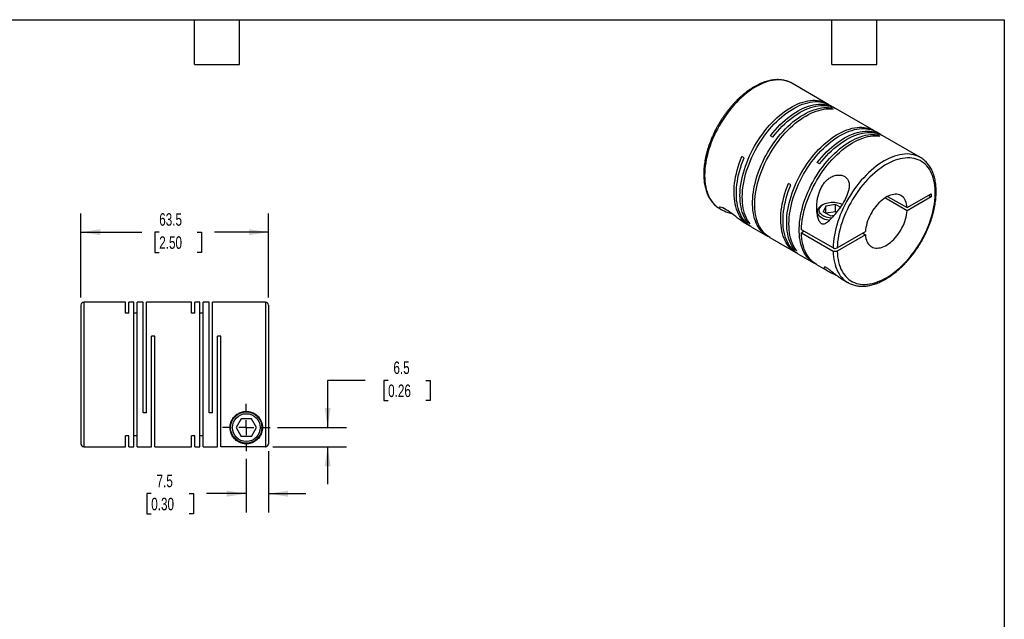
# Model space of a CAD drawing. Header units: millimetres. Extents: x 13 to 546, y 13 to 419.
# Tile 3 of 3: x 213 to 546, y 216 to 419. Entities that reach past the tile are written whole.
import ezdxf

# ---------------------------------------------------------------- set-up
doc = ezdxf.new("R2010")
doc.units = ezdxf.units.MM
doc.header["$LTSCALE"] = 2
doc.linetypes.add('SLD-Center', pattern=[19.05, 15.24, -1.27, 1.27, -1.27])
doc.linetypes.add('SLD-Solid', pattern=[0])
doc.layers.add('CENTER', color=40, linetype='SLD-Center')
doc.layers.add('DIMENSIONS', color=140, linetype='SLD-Solid', lineweight=25)
doc.layers.add('TEXT', color=140, linetype='SLD-Solid', lineweight=25)
doc.styles.add('SLDTEXTSTYLE0', font='TXT', dxfattribs={"width": 0.7})
doc.dimstyles.new('SLDDIMSTYLE1', dxfattribs={"dimtxt": 4.316016, "dimasz": 6.604, "dimexe": 0, "dimexo": 0.0625, "dimgap": 1.079004, "dimtad": 0, "dimtih": 1, "dimtoh": 1, "dimdec": 1, "dimrnd": 1e-09, "dimzin": 12, "dimdsep": 46, "dimtxsty": 'SLDTEXTSTYLE0', "dimsah": 1, "dimcen": 0.09, "dimadec": 0, "dimazin": 3, "dimtfac": 1, "dimtdec": 1, "dimtmove": 0, "dimatfit": 0, "dimfxl": 0, "dimfrac": 2, "dimtolj": 1, "dimtzin": 12, "dimarcsym": 0})
doc.dimstyles.new('SLDDIMSTYLE4', dxfattribs={"dimtxt": 4.316016, "dimasz": 6.604, "dimexe": 0, "dimexo": 0.0625, "dimgap": 1.079004, "dimtad": 0, "dimtih": 1, "dimtoh": 1, "dimdec": 1, "dimrnd": 1e-09, "dimzin": 12, "dimdsep": 46, "dimtxsty": 'SLDTEXTSTYLE0', "dimsah": 1, "dimcen": 0.09, "dimadec": 0, "dimazin": 3, "dimtfac": 1, "dimtdec": 1, "dimtofl": 0, "dimtmove": 0, "dimatfit": 3, "dimfxl": 0, "dimfrac": 2, "dimtolj": 1, "dimtzin": 12, "dimarcsym": 0})

# ---------------------------------------------------------------- blocks, each defined once
blk = doc.blocks.new('_D_5')
at = {"layer": 'DIMENSIONS'}
for p, q in [((289.37, 270.3), (289.37, 252.13)), ((296.87, 272.85), (296.87, 252.13)), ((257.18, 258.48), (255.73, 258.48)), ((255.73, 258.48), (255.73, 251.62)), ((270.01, 258.48), (271.46, 258.48)), ((271.46, 258.48), (271.46, 251.62)), ((289.37, 258.48), (275.86, 258.48)), ((296.87, 258.48), (309.57, 258.48)), ((255.73, 251.62), (257.18, 251.62)), ((271.46, 251.62), (270.01, 251.62))]:
    blk.add_line(p, q, dxfattribs=at)
for points in [[(289.37, 258.48), (282.77, 259.5), (282.77, 257.46)], [(296.87, 258.48), (303.47, 257.46), (303.47, 259.5)]]:
    blk.add_solid(points, dxfattribs=at)
at = {"layer": 'DIMENSIONS', "char_height": 4.233, "attachment_point": 1, "style": 'SLDTEXTSTYLE0'}
for s, insert in [('7.5', (258.98, 264.9)), ('0.30', (257.18, 257.08))]:
    blk.add_mtext(s, dxfattribs=dict(at, insert=insert))
blk = doc.blocks.new('_D_6')
at = {"layer": 'DIMENSIONS'}
for p, q in [((329.63, 296.86), (316.93, 296.86)), ((316.93, 296.86), (316.93, 280.88)), ((337.41, 296.86), (335.96, 296.86)), ((335.96, 296.86), (335.96, 290)), ((350.23, 296.86), (351.68, 296.86)), ((351.68, 296.86), (351.68, 290)), ((335.96, 290), (337.41, 290)), ((351.68, 290), (350.23, 290)), ((299.95, 280.88), (323.28, 280.88)), ((298.41, 274.39), (323.28, 274.39)), ((316.93, 274.39), (316.93, 261.69))]:
    blk.add_line(p, q, dxfattribs=at)
for points in [[(316.93, 280.88), (317.94, 287.48), (315.91, 287.48)], [(316.93, 274.39), (315.91, 267.78), (317.94, 267.78)]]:
    blk.add_solid(points, dxfattribs=at)
at = {"layer": 'DIMENSIONS', "char_height": 4.233, "attachment_point": 1, "style": 'SLDTEXTSTYLE0'}
for s, insert in [('6.5', (339.2, 303.28)), ('0.26', (337.41, 295.46))]:
    blk.add_mtext(s, dxfattribs=dict(at, insert=insert))
blk = doc.blocks.new('_D_7')
at = {"layer": 'DIMENSIONS'}
for p, q in [((233.37, 324.92), (233.37, 353.44)), ((296.87, 324.92), (296.87, 353.44)), ((233.37, 347.09), (254.04, 347.09)), ((259.89, 347.09), (258.44, 347.09)), ((258.44, 347.09), (258.44, 340.23)), ((272.71, 347.09), (274.16, 347.09)), ((274.16, 347.09), (274.16, 340.23)), ((296.87, 347.09), (278.56, 347.09)), ((258.44, 340.23), (259.89, 340.23)), ((274.16, 340.23), (272.71, 340.23))]:
    blk.add_line(p, q, dxfattribs=at)
for points in [[(233.37, 347.09), (239.97, 346.07), (239.97, 348.11)], [(296.87, 347.09), (290.27, 348.11), (290.27, 346.07)]]:
    blk.add_solid(points, dxfattribs=at)
at = {"layer": 'DIMENSIONS', "char_height": 4.233, "attachment_point": 1, "style": 'SLDTEXTSTYLE0'}
for s, insert in [('63.5', (259.89, 353.51)), ('2.50', (259.89, 345.69))]:
    blk.add_mtext(s, dxfattribs=dict(at, insert=insert))
blk = doc.blocks.new('SW_CENTERMARKSYMBOL_2')
at = {"layer": 'CENTER', "color": 0}
for p, q in [((0, 5.08), (0, 8.04)), ((-5.08, 0), (-8.04, 0)), ((0, 0), (-2.54, 0)), ((0, 0), (0, 2.54)), ((0, 0), (0, -2.54)), ((0, 0), (2.54, 0)), ((5.08, 0), (8.04, 0)), ((0, -5.08), (0, -8.04))]:
    blk.add_line(p, q, dxfattribs=at)

msp = doc.modelspace()

# ---------------------------------------------------------------- linework, layer by layer
for p, q in [((474.17, 397.55), (474.15, 397.56)), ((486.16, 390.63), (474.17, 397.55)), ((488.38, 389.34), (486.93, 390.18)), ((488.12, 388.78), (487.34, 389.22)), ((487.34, 388.86), (487.34, 389.22)), ((501.96, 381.5), (489.16, 388.89)), ((504.19, 380.22), (502.74, 381.06)), ((467.72, 379.33), (466.94, 379.77)), ((503.92, 379.65), (503.15, 380.1)), ((503.15, 379.73), (503.15, 380.1)), ((517.66, 372.44), (504.97, 379.77)), ((457.99, 372.26), (457.21, 372.71)), ((483.52, 370.2), (482.75, 370.65)), ((473.79, 363.14), (473.01, 363.59)), ((513.17, 354.36), (505.66, 358.7)), ((506.57, 359.23), (513.17, 355.42)), ((513.17, 355.42), (521.32, 360.12)), ((521.32, 359.06), (513.17, 354.36)), ((520.4, 359.59), (521.32, 359.06)), ((521.32, 360.12), (521.32, 359.06)), ((449.67, 355.11), (450.42, 354.68)), ((482.79, 354.04), (482.79, 353.06)), ((484.76, 356.45), (484.34, 356.21)), ((485.64, 355.95), (484.74, 354.01)), ((487.19, 352.6), (484.74, 354.01)), ((488.98, 356.46), (485.64, 355.95)), ((485.64, 353.5), (485.64, 355.95)), ((488.98, 354.01), (485.64, 353.5)), ((490.56, 355.56), (488.98, 356.46)), ((488.98, 354.01), (488.98, 356.46)), ((489.3, 353.83), (488.98, 354.01)), ((458.12, 350.23), (459.64, 349.36)), ((459.22, 350.32), (459.54, 350.5)), ((460, 349.87), (459.22, 350.32)), ((487.19, 352.6), (488.47, 352.8)), ((460.42, 348.91), (465.9, 345.74)), ((488.09, 341.76), (477.41, 347.92)), ((478.33, 347.39), (477.41, 346.86)), ((477.41, 346.86), (488.09, 340.7)), ((489.51, 341.76), (499.06, 347.27)), ((466.68, 345.29), (475.45, 340.23)), ((499.06, 346.21), (489.51, 340.7)), ((498.14, 346.74), (499.06, 346.21)), ((475.03, 341.19), (475.35, 341.38)), ((475.8, 340.75), (475.03, 341.19)), ((476.22, 339.78), (481.7, 336.62)), ((482.48, 336.17), (486.5, 333.85)), ((490.63, 331.47), (493.16, 330.01)), ((493.16, 330.01), (493.19, 329.99)), ((233.37, 322.38), (233.37, 275.38)), ((248.47, 323.38), (234.37, 323.38)), ((234.37, 323.38), (234.37, 274.38)), ((248.47, 319.64), (248.47, 323.38)), ((251.32, 323.38), (249.57, 323.38)), ((249.57, 319.64), (249.57, 323.38)), ((251.32, 274.38), (251.32, 323.38)), ((254.47, 323.38), (252.42, 323.38)), ((252.42, 274.38), (252.42, 323.38)), ((254.47, 285.88), (254.47, 323.38)), ((270.82, 323.38), (255.57, 323.38)), ((255.57, 285.88), (255.57, 323.38)), ((270.82, 319.64), (270.82, 323.38)), ((273.67, 323.38), (271.92, 323.38)), ((271.92, 319.64), (271.92, 323.38)), ((273.67, 274.38), (273.67, 323.38)), ((276.82, 323.38), (274.77, 323.38)), ((274.77, 274.38), (274.77, 323.38)), ((276.82, 285.88), (276.82, 323.38)), ((295.87, 323.38), (277.92, 323.38)), ((277.92, 285.88), (277.92, 323.38)), ((295.87, 323.38), (295.87, 274.39)), ((296.87, 322.38), (296.87, 275.39)), ((249.57, 319.64), (248.47, 319.64)), ((252.42, 319.64), (251.32, 319.64)), ((271.92, 319.64), (270.82, 319.64)), ((274.77, 319.64), (273.67, 319.64)), ((258.42, 311.88), (257.32, 311.88)), ((257.32, 274.38), (257.32, 311.88)), ((258.42, 274.38), (258.42, 311.88)), ((280.77, 311.88), (279.67, 311.88)), ((279.67, 274.38), (279.67, 311.88)), ((280.77, 274.39), (280.77, 311.88)), ((255.57, 285.88), (254.47, 285.88)), ((277.92, 285.88), (276.82, 285.88)), ((287.64, 283.88), (285.91, 280.88)), ((291.1, 283.88), (287.64, 283.88)), ((292.83, 280.88), (291.1, 283.88)), ((285.91, 280.88), (287.64, 277.88)), ((291.1, 277.88), (292.83, 280.88)), ((249.57, 278.11), (248.47, 278.11)), ((248.47, 274.38), (248.47, 278.11)), ((249.57, 274.38), (249.57, 278.11)), ((252.42, 278.11), (251.32, 278.11)), ((271.92, 278.11), (270.82, 278.11)), ((270.82, 274.38), (270.82, 278.11)), ((271.92, 274.38), (271.92, 278.11)), ((274.77, 278.11), (273.67, 278.11)), ((291.1, 277.88), (287.64, 277.88)), ((234.37, 274.38), (248.47, 274.38)), ((249.57, 274.38), (251.32, 274.38)), ((252.42, 274.38), (257.32, 274.38)), ((258.42, 274.38), (270.82, 274.38)), ((271.92, 274.38), (273.67, 274.38)), ((274.77, 274.38), (279.67, 274.38)), ((295.87, 274.39), (280.77, 274.39))]:
    msp.add_line(p, q)
at = {"flags": 128}
for points in [[(474.15, 397.56), (473.69, 397.81), (473.02, 398.1), (472.32, 398.33), (471.59, 398.51), (470.84, 398.63), (470.06, 398.69), (469.26, 398.69), (468.45, 398.63), (467.61, 398.51), (466.76, 398.33), (465.9, 398.1), (465.03, 397.8), (464.15, 397.45), (463.26, 397.05), (462.37, 396.59), (461.48, 396.07), (460.59, 395.5), (459.7, 394.89), (458.82, 394.22), (457.94, 393.5), (457.08, 392.74), (456.23, 391.94), (455.4, 391.09), (454.58, 390.21), (453.78, 389.29), (453.01, 388.33), (452.25, 387.35), (451.53, 386.33), (450.83, 385.29), (450.16, 384.22), (449.52, 383.13), (448.91, 382.03), (448.34, 380.91), (447.8, 379.77), (447.31, 378.63), (446.85, 377.48), (446.43, 376.33), (446.05, 375.18), (445.71, 374.03), (445.42, 372.89), (445.17, 371.76), (444.97, 370.64), (444.81, 369.53), (444.69, 368.45), (444.62, 367.38), (444.6, 366.34), (444.62, 365.32), (444.69, 364.33), (444.8, 363.38), (444.96, 362.46), (445.17, 361.57), (445.42, 360.73), (445.71, 359.92), (446.04, 359.16), (446.42, 358.45), (446.84, 357.78), (447.3, 357.16), (447.8, 356.59), (448.33, 356.08), (448.9, 355.62), (449.51, 355.21), (449.67, 355.11)], [(459.22, 350.32), (458.77, 350.94), (458.36, 351.61), (457.99, 352.33), (457.66, 353.09), (457.37, 353.9), (457.13, 354.75), (456.93, 355.63), (456.77, 356.56), (456.67, 357.51), (456.6, 358.5), (456.58, 359.52), (456.61, 360.56), (456.68, 361.62), (456.8, 362.71), (456.97, 363.81), (457.17, 364.93), (457.43, 366.06), (457.72, 367.2), (458.06, 368.34), (458.44, 369.49), (458.86, 370.64), (459.32, 371.78), (459.82, 372.92), (460.36, 374.05), (460.93, 375.17), (461.53, 376.27), (462.17, 377.35), (462.84, 378.41), (463.54, 379.45), (464.27, 380.46), (465.02, 381.45), (465.79, 382.4), (466.59, 383.32), (467.4, 384.2), (468.23, 385.04), (469.08, 385.84), (469.94, 386.59), (470.81, 387.31), (471.69, 387.97), (472.58, 388.59), (473.46, 389.15), (474.35, 389.67), (475.24, 390.13), (476.12, 390.53), (477, 390.88), (477.87, 391.17), (478.73, 391.41), (479.58, 391.59), (480.41, 391.71), (481.23, 391.77), (482.02, 391.77), (482.8, 391.71), (483.55, 391.6), (484.28, 391.42), (484.97, 391.19), (485.64, 390.9), (486.28, 390.55), (486.54, 390.39)], [(460, 349.87), (459.55, 350.49), (459.14, 351.16), (458.77, 351.88), (458.44, 352.65), (458.15, 353.45), (457.91, 354.3), (457.71, 355.18), (457.55, 356.11), (457.44, 357.06), (457.38, 358.05), (457.36, 359.07), (457.39, 360.11), (457.46, 361.17), (457.58, 362.26), (457.74, 363.36), (457.95, 364.48), (458.2, 365.61), (458.5, 366.75), (458.84, 367.9), (459.22, 369.04), (459.64, 370.19), (460.1, 371.33), (460.6, 372.47), (461.13, 373.6), (461.71, 374.72), (462.31, 375.82), (462.95, 376.9), (463.62, 377.96), (464.32, 379), (465.04, 380.01), (465.79, 381), (466.57, 381.95), (467.36, 382.87), (468.18, 383.75), (469.01, 384.59), (469.86, 385.39), (470.72, 386.15), (471.59, 386.86), (472.47, 387.52), (473.35, 388.14), (474.24, 388.7), (475.13, 389.22), (476.02, 389.68), (476.9, 390.08), (477.78, 390.43), (478.65, 390.72), (479.51, 390.96), (480.36, 391.14), (481.19, 391.26), (482.01, 391.32), (482.8, 391.32), (483.58, 391.26), (484.33, 391.15), (485.05, 390.97), (485.75, 390.74), (486.42, 390.45), (486.93, 390.18)], [(466.94, 379.77), (467.71, 380.74), (468.5, 381.67), (469.3, 382.56), (470.13, 383.42), (470.97, 384.24), (471.83, 385.01), (472.69, 385.74), (473.57, 386.43), (474.45, 387.06), (475.34, 387.65), (476.23, 388.18), (477.12, 388.66), (478, 389.09), (478.88, 389.46), (479.76, 389.78), (480.62, 390.04), (481.47, 390.24), (482.31, 390.38), (483.13, 390.46), (483.94, 390.49), (484.72, 390.46), (485.48, 390.36), (486.22, 390.21), (486.93, 390), (487.61, 389.74), (488.26, 389.41), (488.77, 389.11)], [(466.3, 345.53), (466.03, 345.67), (465.41, 346.05), (464.82, 346.49), (464.27, 346.98), (463.76, 347.52), (463.28, 348.11), (462.85, 348.75), (462.45, 349.44), (462.09, 350.18), (461.78, 350.96), (461.51, 351.78), (461.29, 352.65), (461.1, 353.55), (460.97, 354.48), (460.88, 355.45), (460.83, 356.45), (460.83, 357.48), (460.88, 358.53), (460.97, 359.6), (461.1, 360.7), (461.29, 361.81), (461.51, 362.93), (461.78, 364.06), (462.09, 365.2), (462.45, 366.35), (462.85, 367.5), (463.28, 368.64), (463.76, 369.79), (464.27, 370.92), (464.82, 372.05), (465.41, 373.16), (466.03, 374.25), (466.68, 375.33), (467.36, 376.38), (468.07, 377.41), (468.8, 378.41), (469.56, 379.38), (470.35, 380.32), (471.15, 381.22), (471.97, 382.09), (472.81, 382.91), (473.66, 383.69), (474.53, 384.43), (475.4, 385.13), (476.28, 385.77), (477.17, 386.37), (478.06, 386.91), (478.95, 387.41), (479.83, 387.84), (480.72, 388.23), (481.59, 388.55), (482.46, 388.82), (483.31, 389.04), (484.16, 389.19), (484.98, 389.29), (485.79, 389.33), (486.58, 389.3), (487.34, 389.22)], [(466.68, 345.29), (466.18, 345.6), (465.6, 346.04), (465.05, 346.53), (464.54, 347.07), (464.06, 347.66), (463.62, 348.3), (463.23, 348.99), (462.87, 349.73), (462.56, 350.51), (462.29, 351.33), (462.06, 352.2), (461.88, 353.1), (461.75, 354.03), (461.66, 355), (461.61, 356), (461.61, 357.03), (461.66, 358.08), (461.75, 359.15), (461.88, 360.25), (462.06, 361.36), (462.29, 362.48), (462.56, 363.61), (462.87, 364.76), (463.23, 365.9), (463.62, 367.05), (464.06, 368.2), (464.54, 369.34), (465.05, 370.47), (465.6, 371.6), (466.18, 372.71), (466.8, 373.8), (467.45, 374.88), (468.14, 375.93), (468.84, 376.96), (469.58, 377.96), (470.34, 378.93), (471.12, 379.87), (471.93, 380.77), (472.75, 381.64), (473.59, 382.46), (474.44, 383.25), (475.31, 383.98), (476.18, 384.68), (477.06, 385.32), (477.95, 385.92), (478.84, 386.46), (479.73, 386.96), (480.61, 387.39), (481.49, 387.78), (482.37, 388.11), (483.24, 388.38), (484.09, 388.59), (484.93, 388.74), (485.76, 388.84), (486.57, 388.88), (487.35, 388.86), (488.12, 388.78)], [(467.72, 379.33), (468.49, 380.29), (469.27, 381.22), (470.08, 382.12), (470.91, 382.97), (471.75, 383.79), (472.6, 384.56), (473.47, 385.29), (474.35, 385.98), (475.23, 386.61), (476.12, 387.2), (477, 387.73), (477.89, 388.21), (478.78, 388.64), (479.66, 389.01), (480.53, 389.33), (481.4, 389.59), (482.25, 389.79), (483.09, 389.93), (483.91, 390.02), (484.72, 390.04), (485.5, 390.01), (486.26, 389.91), (487, 389.76), (487.71, 389.55), (488.39, 389.29), (489.04, 388.96), (489.16, 388.89)], [(475.03, 341.19), (474.57, 341.82), (474.16, 342.49), (473.79, 343.21), (473.46, 343.97), (473.17, 344.78), (472.93, 345.62), (472.73, 346.51), (472.58, 347.43), (472.47, 348.39), (472.41, 349.38), (472.39, 350.39), (472.41, 351.43), (472.49, 352.5), (472.61, 353.59), (472.77, 354.69), (472.98, 355.81), (473.23, 356.94), (473.53, 358.08), (473.86, 359.22), (474.24, 360.37), (474.66, 361.52), (475.13, 362.66), (475.62, 363.8), (476.16, 364.93), (476.73, 366.04), (477.34, 367.14), (477.98, 368.23), (478.64, 369.29), (479.34, 370.33), (480.07, 371.34), (480.82, 372.32), (481.59, 373.27), (482.39, 374.19), (483.21, 375.07), (484.04, 375.91), (484.89, 376.71), (485.75, 377.47), (486.62, 378.18), (487.49, 378.85), (488.38, 379.46), (489.27, 380.03), (490.16, 380.54), (491.04, 381), (491.93, 381.41), (492.81, 381.76), (493.68, 382.05), (494.54, 382.29), (495.38, 382.46), (496.22, 382.58), (497.03, 382.64), (497.83, 382.65), (498.6, 382.59), (499.35, 382.47), (500.08, 382.3), (500.78, 382.07), (501.45, 381.78), (502.09, 381.43), (502.34, 381.27)], [(475.8, 340.75), (475.35, 341.37), (474.94, 342.04), (474.57, 342.76), (474.24, 343.52), (473.95, 344.33), (473.71, 345.18), (473.51, 346.06), (473.36, 346.98), (473.25, 347.94), (473.18, 348.93), (473.17, 349.94), (473.19, 350.98), (473.27, 352.05), (473.38, 353.14), (473.55, 354.24), (473.76, 355.36), (474.01, 356.49), (474.3, 357.63), (474.64, 358.77), (475.02, 359.92), (475.44, 361.07), (475.9, 362.21), (476.4, 363.35), (476.94, 364.48), (477.51, 365.59), (478.11, 366.7), (478.75, 367.78), (479.42, 368.84), (480.12, 369.88), (480.85, 370.89), (481.6, 371.87), (482.37, 372.83), (483.17, 373.74), (483.98, 374.62), (484.82, 375.46), (485.66, 376.27), (486.52, 377.02), (487.39, 377.73), (488.27, 378.4), (489.16, 379.01), (490.04, 379.58), (490.93, 380.09), (491.82, 380.55), (492.71, 380.96), (493.58, 381.31), (494.46, 381.6), (495.32, 381.84), (496.16, 382.01), (496.99, 382.13), (497.81, 382.2), (498.61, 382.2), (499.38, 382.14), (500.13, 382.02), (500.86, 381.85), (501.56, 381.62), (502.22, 381.33), (502.74, 381.06)], [(482.1, 336.41), (481.83, 336.55), (481.21, 336.93), (480.63, 337.36), (480.07, 337.85), (479.56, 338.39), (479.09, 338.99), (478.65, 339.63), (478.25, 340.32), (477.9, 341.06), (477.59, 341.84), (477.32, 342.66), (477.09, 343.52), (476.91, 344.42), (476.77, 345.36), (476.68, 346.33), (476.64, 347.33), (476.64, 348.35), (476.68, 349.4), (476.77, 350.48), (476.91, 351.57), (477.09, 352.68), (477.32, 353.81), (477.59, 354.94), (477.9, 356.08), (478.25, 357.23), (478.65, 358.38), (479.09, 359.52), (479.56, 360.66), (480.07, 361.8), (480.63, 362.92), (481.21, 364.03), (481.83, 365.13), (482.48, 366.2), (483.16, 367.26), (483.87, 368.28), (484.61, 369.29), (485.37, 370.26), (486.15, 371.19), (486.95, 372.1), (487.78, 372.96), (488.62, 373.79), (489.47, 374.57), (490.33, 375.31), (491.21, 376), (492.09, 376.65), (492.97, 377.24), (493.86, 377.79), (494.75, 378.28), (495.64, 378.72), (496.52, 379.1), (497.4, 379.43), (498.26, 379.7), (499.12, 379.91), (499.96, 380.07), (500.79, 380.17), (501.59, 380.2), (502.38, 380.18), (503.15, 380.1)], [(482.75, 370.65), (483.51, 371.62), (484.3, 372.55), (485.11, 373.44), (485.93, 374.3), (486.77, 375.12), (487.63, 375.89), (488.5, 376.62), (489.37, 377.3), (490.25, 377.94), (491.14, 378.52), (492.03, 379.06), (492.92, 379.54), (493.81, 379.97), (494.69, 380.34), (495.56, 380.65), (496.42, 380.91), (497.28, 381.11), (498.12, 381.26), (498.94, 381.34), (499.74, 381.37), (500.53, 381.33), (501.29, 381.24), (502.02, 381.09), (502.73, 380.88), (503.41, 380.61), (504.06, 380.29), (504.57, 379.98)], [(483.52, 370.2), (484.29, 371.17), (485.08, 372.1), (485.89, 372.99), (486.71, 373.85), (487.55, 374.67), (488.41, 375.44), (489.27, 376.17), (490.15, 376.85), (491.03, 377.49), (491.92, 378.08), (492.81, 378.61), (493.7, 379.09), (494.58, 379.52), (495.46, 379.89), (496.34, 380.21), (497.2, 380.46), (498.06, 380.67), (498.89, 380.81), (499.72, 380.89), (500.52, 380.92), (501.3, 380.88), (502.06, 380.79), (502.8, 380.64), (503.51, 380.43), (504.19, 380.16), (504.84, 379.84), (504.97, 379.77)], [(477.41, 347.92), (477.46, 348.97), (477.55, 350.05), (477.69, 351.14), (477.87, 352.25), (478.1, 353.37), (478.37, 354.51), (478.68, 355.65), (479.04, 356.79), (479.43, 357.94), (479.87, 359.09), (480.35, 360.23), (480.86, 361.36), (481.41, 362.49), (482, 363.6), (482.61, 364.69), (483.26, 365.76), (483.95, 366.82), (484.66, 367.84), (485.39, 368.85), (486.15, 369.82), (486.94, 370.75), (487.74, 371.65), (488.56, 372.52), (489.4, 373.34), (490.25, 374.13), (491.12, 374.87), (491.99, 375.56), (492.87, 376.2), (493.76, 376.8), (494.64, 377.34), (495.53, 377.83), (496.42, 378.27), (497.3, 378.66), (498.18, 378.98), (499.04, 379.25), (499.9, 379.47), (500.74, 379.62), (501.56, 379.72), (502.37, 379.75), (503.16, 379.73), (503.92, 379.65)], [(517.67, 372.44), (517.5, 372.53), (516.85, 372.85), (516.16, 373.12), (515.45, 373.32), (514.71, 373.47), (513.95, 373.56), (513.16, 373.59), (512.35, 373.56), (511.53, 373.47), (510.68, 373.32), (509.83, 373.12), (508.96, 372.85), (508.08, 372.53), (507.2, 372.16), (506.31, 371.72), (505.42, 371.23), (504.52, 370.69), (503.64, 370.1), (502.75, 369.46), (501.87, 368.77), (501, 368.03), (500.15, 367.25), (499.31, 366.42), (498.48, 365.56), (497.67, 364.66), (496.88, 363.72), (496.12, 362.75), (495.38, 361.75), (494.67, 360.72), (493.98, 359.66), (493.33, 358.58), (492.7, 357.49), (492.11, 356.37), (491.56, 355.25), (491.04, 354.11), (490.56, 352.96), (490.12, 351.81), (489.72, 350.66), (489.37, 349.51), (489.05, 348.37), (488.78, 347.23), (488.55, 346.1), (488.37, 344.99), (488.23, 343.89), (488.14, 342.81), (488.09, 341.76)], [(460.04, 349.14), (459.51, 349.43), (458.91, 349.84), (458.34, 350.29), (457.8, 350.8), (457.3, 351.36), (456.84, 351.98), (456.42, 352.64), (456.04, 353.35), (455.7, 354.1), (455.41, 354.9), (455.16, 355.74), (454.95, 356.62), (454.79, 357.53), (454.67, 358.48), (454.6, 359.46), (454.57, 360.47), (454.59, 361.51), (454.65, 362.57), (454.76, 363.65), (454.91, 364.75), (455.11, 365.87), (455.36, 366.99), (455.64, 368.13), (455.97, 369.27), (456.34, 370.42), (456.76, 371.57), (457.21, 372.71)], [(460.42, 348.91), (460.3, 348.98), (459.69, 349.38), (459.12, 349.84), (458.58, 350.35), (458.08, 350.91), (457.62, 351.52), (457.2, 352.18), (456.82, 352.89), (456.48, 353.65), (456.19, 354.45), (455.94, 355.28), (455.73, 356.16), (455.57, 357.08), (455.45, 358.03), (455.37, 359.01), (455.35, 360.02), (455.36, 361.05), (455.43, 362.12), (455.54, 363.2), (455.69, 364.3), (455.89, 365.41), (456.13, 366.54), (456.42, 367.68), (456.75, 368.82), (457.12, 369.97), (457.53, 371.12), (457.99, 372.26)], [(489.51, 340.7), (489.55, 339.72), (489.64, 338.78), (489.78, 337.86), (489.96, 336.99), (490.19, 336.15), (490.46, 335.35), (490.77, 334.59), (491.13, 333.88), (491.52, 333.21), (491.96, 332.6), (492.43, 332.03), (492.95, 331.51), (493.49, 331.05), (494.08, 330.64), (494.69, 330.29), (495.34, 329.99), (496.01, 329.75), (496.72, 329.57), (497.45, 329.44), (498.2, 329.38), (498.98, 329.37), (499.77, 329.42), (500.58, 329.53), (501.41, 329.7), (502.25, 329.92), (503.1, 330.21), (503.96, 330.55), (504.83, 330.94), (505.69, 331.39), (506.56, 331.89), (507.43, 332.45), (508.3, 333.05), (509.16, 333.71), (510.01, 334.41), (510.85, 335.15), (511.67, 335.94), (512.48, 336.77), (513.28, 337.64), (514.05, 338.54), (514.81, 339.48), (515.53, 340.44), (516.24, 341.44), (516.91, 342.46), (517.56, 343.51), (518.17, 344.57), (518.76, 345.66), (519.3, 346.75), (519.81, 347.86), (520.29, 348.98), (520.72, 350.1), (521.12, 351.22), (521.47, 352.34), (521.78, 353.46), (522.05, 354.57), (522.27, 355.67), (522.46, 356.75), (522.59, 357.82), (522.68, 358.87), (522.73, 359.9), (522.73, 360.91), (522.68, 361.88), (522.59, 362.83), (522.46, 363.74), (522.27, 364.62), (522.05, 365.46), (521.78, 366.26), (521.47, 367.02), (521.12, 367.73), (520.72, 368.4), (520.29, 369.02), (519.81, 369.59), (519.3, 370.11), (518.76, 370.57), (518.17, 370.98), (517.56, 371.34), (516.91, 371.64), (516.24, 371.88), (515.53, 372.06), (514.81, 372.19), (514.05, 372.26), (513.28, 372.27), (512.48, 372.22), (511.67, 372.11), (510.85, 371.94), (510.01, 371.72), (509.16, 371.44), (508.3, 371.1), (507.43, 370.7), (506.56, 370.26), (505.69, 369.76), (504.83, 369.2), (503.96, 368.6), (503.1, 367.95), (502.25, 367.25), (501.41, 366.5), (500.58, 365.72), (499.77, 364.89), (498.98, 364.02), (498.2, 363.12), (497.45, 362.18), (496.72, 361.22), (496.01, 360.22), (495.34, 359.2), (494.69, 358.15), (494.08, 357.09), (493.49, 356.01), (492.95, 354.91), (492.43, 353.81), (491.96, 352.69), (491.52, 351.57), (491.13, 350.45), (490.77, 349.33), (490.46, 348.21), (490.19, 347.1), (489.96, 346), (489.78, 344.91), (489.64, 343.84), (489.55, 342.79), (489.51, 341.76)], [(475.84, 340.02), (475.32, 340.31), (474.72, 340.71), (474.14, 341.16), (473.61, 341.67), (473.11, 342.24), (472.65, 342.85), (472.23, 343.51), (471.85, 344.22), (471.51, 344.97), (471.22, 345.77), (470.96, 346.61), (470.75, 347.49), (470.59, 348.4), (470.47, 349.35), (470.4, 350.33), (470.37, 351.34), (470.39, 352.38), (470.45, 353.44), (470.56, 354.52), (470.72, 355.62), (470.92, 356.74), (471.16, 357.87), (471.45, 359), (471.78, 360.15), (472.15, 361.3), (472.56, 362.44), (473.01, 363.59)], [(476.22, 339.78), (476.1, 339.86), (475.49, 340.26), (474.92, 340.72), (474.39, 341.22), (473.89, 341.79), (473.43, 342.4), (473.01, 343.06), (472.63, 343.77), (472.29, 344.52), (471.99, 345.32), (471.74, 346.16), (471.53, 347.04), (471.37, 347.95), (471.25, 348.9), (471.18, 349.88), (471.15, 350.89), (471.17, 351.93), (471.23, 352.99), (471.34, 354.07), (471.5, 355.17), (471.69, 356.29), (471.94, 357.42), (472.22, 358.56), (472.55, 359.7), (472.93, 360.85), (473.34, 361.99), (473.79, 363.14)], [(487.64, 351.83), (487.32, 351.86), (486.78, 351.93), (486.25, 352.03), (485.76, 352.18), (485.29, 352.35), (484.86, 352.56), (484.48, 352.79), (484.15, 353.05), (483.87, 353.33), (483.66, 353.63), (483.5, 353.93), (483.41, 354.25), (483.39, 354.57), (483.43, 354.89), (483.53, 355.21), (483.7, 355.51), (483.94, 355.81), (484.23, 356.08), (484.57, 356.33), (484.96, 356.56), (485.4, 356.76), (485.88, 356.93), (486.38, 357.06), (486.91, 357.16), (487.46, 357.22), (488.02, 357.25), (488.57, 357.23), (489.12, 357.18), (489.66, 357.09), (490.17, 356.96), (490.65, 356.8), (491.1, 356.61), (491.21, 356.56)], [(513.17, 355.42), (513.11, 356.05), (513, 356.64), (512.85, 357.19), (512.65, 357.7), (512.41, 358.16), (512.13, 358.58), (511.81, 358.95), (511.45, 359.26), (511.05, 359.51), (510.63, 359.71), (510.17, 359.85), (509.69, 359.93), (509.18, 359.94), (508.65, 359.9), (508.1, 359.8), (507.55, 359.64), (506.98, 359.42), (506.4, 359.14), (505.83, 358.81), (505.26, 358.42), (504.69, 357.99), (504.13, 357.51), (503.58, 356.98), (503.06, 356.41), (502.55, 355.81), (502.06, 355.17), (501.61, 354.5), (501.18, 353.81), (500.78, 353.1), (500.42, 352.37), (500.1, 351.64), (499.82, 350.89), (499.58, 350.15), (499.38, 349.41), (499.23, 348.68), (499.12, 347.97), (499.06, 347.27)], [(458.12, 350.24), (458.03, 350.29), (457.58, 350.57), (457.1, 350.89), (456.46, 351.35), (455.76, 351.88), (455.13, 352.37), (454.45, 352.9), (453.81, 353.38), (453.16, 353.86), (452.54, 354.29), (451.92, 354.69), (451.33, 355.03), (450.79, 355.3), (450.3, 355.49), (449.92, 355.59), (449.67, 355.59), (449.56, 355.51), (449.59, 355.35), (449.78, 355.12), (450.23, 354.8), (450.88, 354.44), (450.88, 354.44)], [(486.87, 351.06), (486.43, 351.14), (485.89, 351.26), (485.37, 351.41), (484.89, 351.6), (484.44, 351.82), (484.04, 352.07), (483.69, 352.33), (483.39, 352.62), (483.15, 352.93), (482.97, 353.25), (482.85, 353.58), (482.79, 353.92), (482.8, 354.25), (482.87, 354.59), (483.01, 354.92), (483.2, 355.23), (483.46, 355.54), (483.77, 355.82), (484.14, 356.08), (484.34, 356.21)], [(499.06, 346.21), (499.12, 345.59), (499.23, 345), (499.38, 344.44), (499.58, 343.93), (499.82, 343.47), (500.1, 343.05), (500.42, 342.69), (500.78, 342.38), (501.18, 342.12), (501.61, 341.92), (502.06, 341.79), (502.55, 341.71), (503.06, 341.69), (503.58, 341.73), (504.13, 341.83), (504.69, 341.99), (505.26, 342.21), (505.83, 342.49), (506.4, 342.82), (506.98, 343.21), (507.55, 343.64), (508.1, 344.13), (508.65, 344.65), (509.18, 345.22), (509.69, 345.83), (510.17, 346.47), (510.63, 347.13), (511.05, 347.82), (511.45, 348.53), (511.81, 349.26), (512.13, 350), (512.41, 350.74), (512.65, 351.48), (512.85, 352.22), (513, 352.95), (513.11, 353.66), (513.17, 354.36)], [(482.48, 336.17), (482, 336.48), (481.41, 336.91), (480.86, 337.4), (480.35, 337.94), (479.87, 338.53), (479.43, 339.17), (479.04, 339.86), (478.68, 340.6), (478.37, 341.38), (478.1, 342.2), (477.87, 343.06), (477.69, 343.96), (477.55, 344.89), (477.46, 345.86), (477.41, 346.86)], [(488.09, 340.7), (488.14, 339.69), (488.23, 338.72), (488.37, 337.79), (488.55, 336.88), (488.78, 336.02), (489.05, 335.2), (489.37, 334.41), (489.72, 333.68), (490.12, 332.99), (490.56, 332.34), (491.04, 331.75), (491.56, 331.21), (492.11, 330.72), (492.7, 330.29), (493.16, 330.01)]]:
    msp.add_lwpolyline(points, dxfattribs=at)
for radius in [5.3, 4.7]:
    msp.add_circle((289.37, 280.88), radius)
for centre, start, end in [((234.37, 322.38), 90, 180), ((295.87, 322.38), 0, 90), ((234.37, 275.38), 180, 270)]:
    msp.add_arc(centre, 1, start, end)
for points, knots in [([(474.15, 397.56), (474.14, 397.57), (473.92, 397.7), (473.47, 397.92), (472.81, 398.2), (472.12, 398.42), (471.41, 398.59), (470.67, 398.71), (469.92, 398.78), (469.14, 398.79), (468.35, 398.75), (467.54, 398.65), (466.71, 398.5), (465.88, 398.3), (465.04, 398.04), (464.18, 397.73), (463.33, 397.37), (462.47, 396.96), (461.61, 396.5), (460.75, 395.99), (459.9, 395.43), (459.05, 394.83), (458.21, 394.19), (457.38, 393.5), (456.56, 392.77), (455.75, 392.01), (454.96, 391.21), (454.18, 390.37), (453.42, 389.5), (452.68, 388.6), (451.97, 387.67), (451.28, 386.71), (450.61, 385.73), (449.97, 384.73), (449.36, 383.71), (448.77, 382.67), (448.22, 381.62), (447.7, 380.55), (447.21, 379.48), (446.76, 378.39), (446.34, 377.31), (445.96, 376.22), (445.61, 375.12), (445.31, 374.04), (445.04, 372.95), (444.82, 371.88), (444.63, 370.81), (444.48, 369.76), (444.38, 368.72), (444.32, 367.7), (444.3, 366.7), (444.32, 365.71), (444.39, 364.76), (444.49, 363.83), (444.65, 362.93), (444.84, 362.06), (445.08, 361.22), (445.35, 360.42), (445.67, 359.66), (446.03, 358.94), (446.43, 358.26), (446.87, 357.63), (447.34, 357.04), (447.84, 356.5), (448.38, 356), (448.96, 355.56), (449.4, 355.26), (449.66, 355.12), (449.71, 355.1)], [0, 0, 0, 0, 0.001139, 0.016197, 0.031253, 0.046327, 0.06144, 0.076609, 0.091845, 0.107154, 0.122539, 0.137994, 0.153513, 0.169085, 0.1847, 0.200349, 0.21602, 0.231706, 0.247401, 0.263098, 0.278793, 0.294484, 0.310168, 0.325846, 0.341516, 0.357179, 0.372835, 0.388484, 0.404127, 0.419765, 0.435398, 0.451027, 0.466653, 0.482278, 0.497901, 0.513524, 0.529147, 0.544772, 0.560399, 0.57603, 0.591664, 0.607303, 0.622948, 0.6386, 0.654259, 0.669926, 0.685602, 0.701287, 0.716981, 0.732684, 0.748395, 0.764112, 0.779834, 0.795557, 0.811273, 0.826978, 0.842663, 0.858317, 0.87393, 0.889491, 0.904988, 0.920413, 0.93576, 0.951029, 0.966225, 0.981358, 0.996445, 1, 1, 1, 1]), ([(493.2, 329.99), (493.36, 329.9), (493.74, 329.69), (494.35, 329.42), (495.03, 329.19), (495.74, 329), (496.47, 328.87), (497.22, 328.79), (497.99, 328.76), (498.78, 328.79), (499.58, 328.87), (500.4, 329.01), (501.24, 329.2), (502.08, 329.44), (502.93, 329.74), (503.78, 330.08), (504.64, 330.48), (505.5, 330.93), (506.36, 331.43), (507.21, 331.97), (508.06, 332.56), (508.91, 333.2), (509.74, 333.87), (510.57, 334.59), (511.38, 335.34), (512.17, 336.14), (512.95, 336.97), (513.72, 337.83), (514.46, 338.72), (515.18, 339.64), (515.88, 340.59), (516.55, 341.57), (517.2, 342.56), (517.82, 343.58), (518.41, 344.61), (518.97, 345.66), (519.5, 346.73), (520, 347.8), (520.46, 348.88), (520.89, 349.97), (521.28, 351.06), (521.63, 352.15), (521.95, 353.24), (522.22, 354.32), (522.46, 355.4), (522.66, 356.47), (522.81, 357.53), (522.93, 358.57), (523, 359.6), (523.03, 360.6), (523.02, 361.59), (522.97, 362.55), (522.87, 363.49), (522.73, 364.4), (522.55, 365.28), (522.32, 366.12), (522.05, 366.93), (521.74, 367.7), (521.4, 368.43), (521.01, 369.12), (520.58, 369.77), (520.12, 370.37), (519.62, 370.92), (519.09, 371.43), (518.52, 371.88), (518.05, 372.22), (517.75, 372.38), (517.67, 372.43)], [0, 0, 0, 0, 0.011897, 0.026977, 0.042069, 0.057194, 0.072372, 0.087614, 0.102929, 0.118319, 0.133781, 0.149309, 0.164894, 0.180524, 0.19619, 0.211881, 0.22759, 0.243308, 0.25903, 0.274751, 0.290469, 0.30618, 0.321885, 0.337582, 0.353272, 0.368955, 0.384631, 0.4003, 0.415964, 0.431624, 0.447279, 0.462931, 0.478581, 0.494229, 0.509878, 0.525526, 0.541176, 0.556827, 0.572482, 0.58814, 0.603803, 0.619471, 0.635146, 0.650829, 0.666519, 0.682218, 0.697925, 0.713642, 0.729368, 0.745102, 0.760844, 0.77659, 0.792338, 0.808082, 0.823816, 0.839532, 0.85522, 0.87087, 0.886471, 0.90201, 0.917479, 0.932871, 0.948184, 0.963422, 0.978595, 0.993716, 1, 1, 1, 1]), ([(491.97, 357.86), (492.21, 358.28), (492.43, 358.72), (492.82, 359.6), (493, 360.05), (493.3, 360.94), (493.42, 361.38), (493.57, 362.28), (493.6, 362.71), (493.57, 363.35), (493.54, 363.55), (493.47, 363.95), (493.42, 364.15), (493.28, 364.52), (493.2, 364.7), (493, 365.03), (492.89, 365.19), (492.51, 365.62), (492.2, 365.87), (491.67, 366.14), (491.48, 366.22), (491.09, 366.34), (490.88, 366.39), (490.46, 366.45), (490.25, 366.47), (489.81, 366.46), (489.59, 366.45), (488.91, 366.35), (488.47, 366.22), (487.82, 365.95), (487.6, 365.84), (487.19, 365.61), (486.99, 365.49), (486.6, 365.21), (486.41, 365.07), (486.05, 364.75), (485.87, 364.59), (485.37, 364.07), (485.06, 363.7), (484.51, 362.91), (484.26, 362.48), (483.6, 361.19), (483.28, 360.29), (482.93, 358.88), (482.83, 358.4), (482.69, 357.45), (482.64, 356.98), (482.59, 356.02), (482.58, 355.54), (482.6, 354.58), (482.64, 354.1), (482.76, 353.14), (482.84, 352.66), (483.02, 351.96), (483.08, 351.73), (483.24, 351.28), (483.33, 351.05), (483.49, 350.74), (483.55, 350.64), (483.68, 350.44), (483.75, 350.35), (483.96, 350.1), (484.13, 349.96), (484.4, 349.85), (484.49, 349.82), (484.67, 349.8), (484.76, 349.79), (485.02, 349.82), (485.19, 349.87), (485.68, 350.08), (485.99, 350.3), (486.58, 350.78), (486.88, 351.05), (487.73, 351.92), (488.28, 352.55), (489.11, 353.58), (489.38, 353.93), (489.93, 354.66), (490.2, 355.04), (491, 356.2), (491.51, 357), (491.97, 357.86)], [0, 0, 0, 0, 0.03125, 0.03125, 0.0625, 0.0625, 0.09375, 0.09375, 0.125, 0.125, 0.140625, 0.140625, 0.15625, 0.15625, 0.171875, 0.171875, 0.1875, 0.1875, 0.21875, 0.21875, 0.234375, 0.234375, 0.25, 0.25, 0.265625, 0.265625, 0.28125, 0.28125, 0.3125, 0.3125, 0.328125, 0.328125, 0.34375, 0.34375, 0.359375, 0.359375, 0.375, 0.375, 0.40625, 0.40625, 0.4375, 0.4375, 0.5, 0.5, 0.53125, 0.53125, 0.5625, 0.5625, 0.59375, 0.59375, 0.625, 0.625, 0.65625, 0.65625, 0.671875, 0.671875, 0.6875, 0.6875, 0.695313, 0.695313, 0.703125, 0.703125, 0.71875, 0.71875, 0.726563, 0.726563, 0.734375, 0.734375, 0.75, 0.75, 0.78125, 0.78125, 0.8125, 0.8125, 0.875, 0.875, 0.90625, 0.90625, 0.9375, 0.9375, 1, 1, 1, 1]), ([(450.88, 354.44), (451.08, 354.35), (451.47, 354.16), (452.18, 353.89), (452.95, 353.63), (453.51, 353.48), (453.79, 353.4)], [0, 0, 0, 0, 0.248137, 0.496348, 0.752123, 1, 1, 1, 1]), ([(488.09, 341.76), (488.18, 341.7), (488.29, 341.66), (488.54, 341.6), (488.67, 341.59), (489.06, 341.59), (489.32, 341.65), (489.51, 341.76)], [0, 0, 0, 0, 0.25, 0.25, 0.5, 0.5, 1, 1, 1, 1]), ([(489.51, 340.7), (489.41, 340.64), (489.3, 340.6), (489.06, 340.54), (488.93, 340.53), (488.54, 340.53), (488.28, 340.59), (488.09, 340.7)], [0, 0, 0, 0, 0.25, 0.25, 0.5, 0.5, 1, 1, 1, 1]), ([(490.21, 331.73), (490.01, 331.87), (489.64, 332.13), (488.96, 332.66), (488.33, 333.18), (487.74, 333.67), (487.29, 334.04), (486.9, 334.35), (486.54, 334.62), (486.13, 334.91), (485.72, 335.14), (485.44, 335.24), (485.27, 335.27), (485.16, 335.25), (485.09, 335.19), (485.07, 335.07), (485.17, 334.87), (485.43, 334.58), (485.84, 334.26), (486.33, 333.94), (486.89, 333.63), (487.42, 333.36), (487.95, 333.09), (488.41, 332.87), (488.84, 332.66), (489.09, 332.53), (489.22, 332.47)], [0, 0, 0, 0, 0.066865, 0.130705, 0.196236, 0.236164, 0.276937, 0.300591, 0.324794, 0.355654, 0.390444, 0.425004, 0.450624, 0.476925, 0.509281, 0.542128, 0.604081, 0.667706, 0.728423, 0.790739, 0.83586, 0.882128, 0.916047, 0.950858, 0.975243, 1, 1, 1, 1]), ([(490.63, 331.47), (490.63, 331.47), (490.52, 331.52), (490.36, 331.63), (490.21, 331.73)], [0, 0, 0, 0, 0.021606, 1, 1, 1, 1]), ([(294.87, 280.88), (294.87, 281.21), (294.84, 281.55), (294.71, 282.24), (294.61, 282.6), (294.32, 283.3), (294.14, 283.64), (293.68, 284.32), (293.4, 284.65), (292.91, 285.09), (292.73, 285.24), (292.36, 285.5), (292.17, 285.62), (291.76, 285.84), (291.54, 285.94), (291.1, 286.1), (290.87, 286.17), (290.17, 286.34), (289.68, 286.39), (288.95, 286.37), (288.71, 286.34), (288.23, 286.26), (288, 286.21), (287.54, 286.07), (287.32, 285.99), (286.89, 285.79), (286.69, 285.68), (286.1, 285.32), (285.75, 285.04), (285.29, 284.58), (285.15, 284.41), (284.9, 284.08), (284.78, 283.92), (284.57, 283.57), (284.48, 283.4), (284.31, 283.05), (284.24, 282.87), (284.06, 282.34), (283.97, 282), (283.88, 281.31), (283.86, 280.98), (283.9, 280.01), (284.04, 279.42), (284.36, 278.6), (284.48, 278.34), (284.77, 277.85), (284.93, 277.62), (285.28, 277.19), (285.47, 276.99), (285.88, 276.62), (286.1, 276.44), (286.6, 276.12), (286.86, 275.97), (287.3, 275.78), (287.46, 275.72), (287.79, 275.61), (287.97, 275.55), (288.27, 275.49), (288.37, 275.47), (288.58, 275.43), (288.69, 275.42), (289.04, 275.38), (289.29, 275.37), (289.65, 275.38), (289.77, 275.39), (290, 275.41), (290.11, 275.43), (290.44, 275.48), (290.63, 275.52), (291.18, 275.67), (291.49, 275.79), (292.06, 276.07), (292.31, 276.22), (293.02, 276.72), (293.42, 277.11), (293.92, 277.77), (294.07, 278.01), (294.34, 278.51), (294.46, 278.78), (294.75, 279.61), (294.87, 280.22), (294.87, 280.88)], [0, 0, 0, 0, 0.03125, 0.03125, 0.0625, 0.0625, 0.09375, 0.09375, 0.125, 0.125, 0.140625, 0.140625, 0.15625, 0.15625, 0.171875, 0.171875, 0.1875, 0.1875, 0.21875, 0.21875, 0.234375, 0.234375, 0.25, 0.25, 0.265625, 0.265625, 0.28125, 0.28125, 0.3125, 0.3125, 0.328125, 0.328125, 0.34375, 0.34375, 0.359375, 0.359375, 0.375, 0.375, 0.40625, 0.40625, 0.4375, 0.4375, 0.5, 0.5, 0.53125, 0.53125, 0.5625, 0.5625, 0.59375, 0.59375, 0.625, 0.625, 0.65625, 0.65625, 0.671875, 0.671875, 0.6875, 0.6875, 0.695313, 0.695313, 0.703125, 0.703125, 0.71875, 0.71875, 0.726563, 0.726563, 0.734375, 0.734375, 0.75, 0.75, 0.78125, 0.78125, 0.8125, 0.8125, 0.875, 0.875, 0.90625, 0.90625, 0.9375, 0.9375, 1, 1, 1, 1]), ([(295.87, 274.39), (296, 274.39), (296.13, 274.41), (296.37, 274.51), (296.48, 274.59), (296.76, 274.86), (296.87, 275.12), (296.87, 275.39)], [0, 0, 0, 0, 0.25, 0.25, 0.5, 0.5, 1, 1, 1, 1])]:
    msp.add_open_spline(points, degree=3, knots=knots)
at = {"layer": 'TEXT'}
for p, q in [((12.7, 419.1), (546.1, 419.1)), ((271.78, 403.86), (271.78, 419.1)), ((287.02, 403.86), (287.02, 419.1)), ((487.68, 403.86), (487.68, 419.1)), ((502.92, 403.86), (502.92, 419.1)), ((546.1, 419.1), (546.1, 12.7)), ((271.78, 403.86), (287.02, 403.86)), ((487.68, 403.86), (502.92, 403.86))]:
    msp.add_line(p, q, dxfattribs=at)

# ---------------------------------------------------------------- block references
at = {"layer": 'CENTER'}
msp.add_blockref('SW_CENTERMARKSYMBOL_2', (289.37, 280.88), dxfattribs=at)

# ---------------------------------------------------------------- dimensions: what is measured, and where the dimension line sits
at = {"layer": 'DIMENSIONS'}
for base, p1, p2, dimstyle, picture, middle in [((233.37, 347.09), (296.87, 322.38), (233.37, 322.38), 'SLDDIMSTYLE4', '_D_7', (266.3, 347.09)), ((289.37, 258.48), (296.87, 275.39), (289.37, 272.84), 'SLDDIMSTYLE1', '_D_5', (263.59, 258.48))]:
    dim = msp.add_linear_dim(base=base, p1=p1, p2=p2, dimstyle=dimstyle, dxfattribs=at)
    dim.commit()
    dim.dimension.update_dxf_attribs({"geometry": picture, "text_midpoint": middle, "dimtype": 160})
dim = msp.add_linear_dim(base=(316.93, 274.39), p1=(297.41, 280.88), p2=(295.87, 274.39), angle=90, dimstyle='SLDDIMSTYLE1', dxfattribs=at)
dim.commit()
dim.dimension.update_dxf_attribs({"geometry": '_D_6', "text_midpoint": (316.93, 296.86), "dimtype": 160})

doc.saveas('drawing.dxf')
